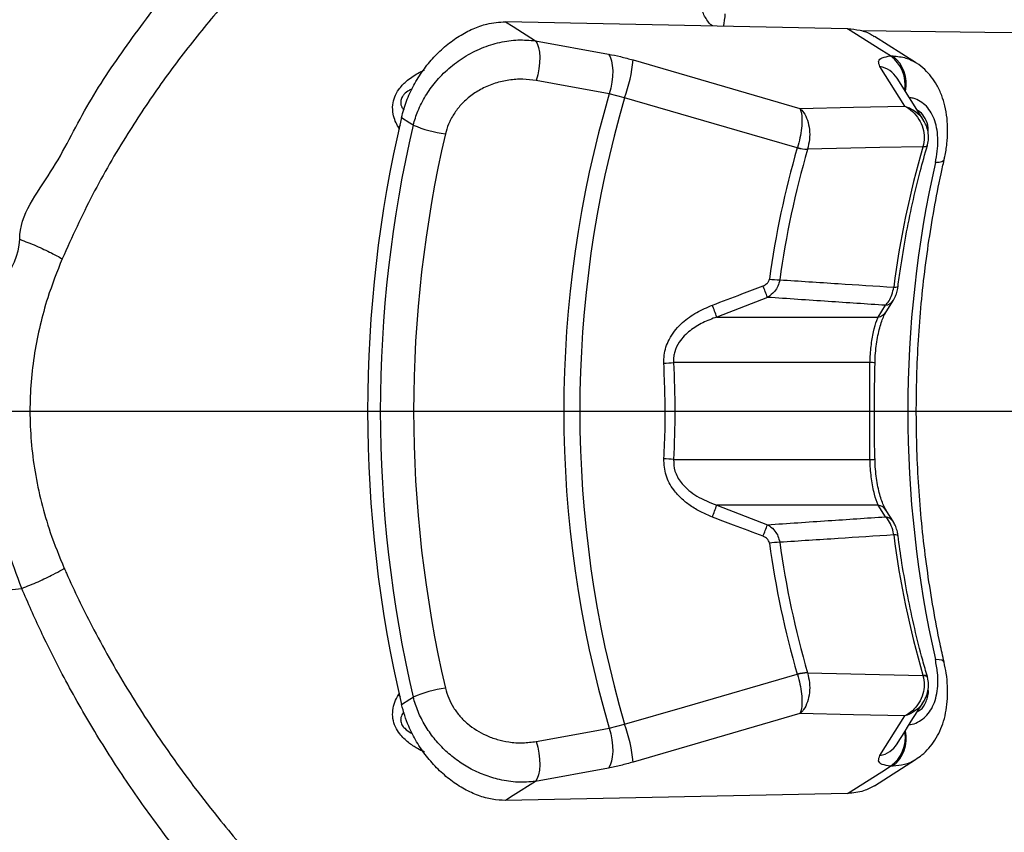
# Model space of a CAD drawing. Extents: x 0 to 16820, y 0 to 11880.
# Tile 62 of 78: x 9242 to 9430, y 6428 to 6582. Entities that reach past the tile are written whole.
import ezdxf

# ---------------------------------------------------------------- set-up
doc = ezdxf.new("R2010")
doc.units = 0
doc.header["$LTSCALE"] = 20
doc.layers.get('0').update_dxf_attribs({"linetype": 'CONTINUOUS'})
doc.styles.add('SLDTEXTSTYLE0', font='TXT', dxfattribs={"width": 0.605})
doc.dimstyles.new('SLDDIMSTYLE0', dxfattribs={"dimtxt": 100, "dimasz": 100, "dimexe": 0, "dimexo": 0.0625, "dimgap": 25, "dimtad": 1, "dimdec": 1, "dimrnd": 1e-09, "dimzin": 12, "dimtxsty": 'SLDTEXTSTYLE0', "dimsah": 1, "dimcen": 0, "dimazin": 3, "dimtfac": 1, "dimtofl": 0, "dimtmove": 0, "dimatfit": 3, "dimtolj": 1, "dimtzin": 12})
doc.dimstyles.new('SLDDIMSTYLE1', dxfattribs={"dimtxt": 100, "dimasz": 100, "dimexe": 0, "dimexo": 0.0625, "dimgap": 25, "dimtad": 1, "dimdec": 4, "dimlfac": 20, "dimzin": 12, "dimtxsty": 'SLDTEXTSTYLE0', "dimsah": 1, "dimcen": 0.09, "dimadec": 1, "dimazin": 3, "dimtfac": 1, "dimtofl": 0, "dimtmove": 0, "dimatfit": 3, "dimtolj": 1, "dimtzin": 12})

# ---------------------------------------------------------------- blocks, each defined once
blk = doc.blocks.new('_D')
at = {"color": 7, "linetype": 'CONTINUOUS'}
blk.add_line((10599.79, 8574.46), (7791.16, 6507.87), dxfattribs=at)
blk.add_solid([(10599.79, 8574.46), (10510.36, 8527.27), (10528.14, 8503.11)], dxfattribs=at)
at = {"color": 7, "linetype": 'CONTINUOUS', "insert": (8954.78, 7524), "char_height": 100, "attachment_point": 1, "rotation": 36.3456, "style": 'SLDTEXTSTYLE0'}
blk.add_mtext('R3487', dxfattribs=at)
blk = doc.blocks.new('_D_1')
at = {"color": 7, "linetype": 'CONTINUOUS'}
for q in [(9232.57, 8882.9), (7791.16, 6507.87)]:
    blk.add_line((8490.54, 7660.25), q, dxfattribs=at)
blk.add_solid([(8490.54, 7660.25), (8555.25, 7737.96), (8529.6, 7753.52)], dxfattribs=at)
at = {"color": 7, "linetype": 'CONTINUOUS', "insert": (8912.41, 8603.77), "char_height": 100, "attachment_point": 1, "rotation": 58.7465, "style": 'SLDTEXTSTYLE0'}
blk.add_mtext('R1348', dxfattribs=at)
blk = doc.blocks.new('_D_2')
at = {"color": 7, "linetype": 'CONTINUOUS'}
for p, q in [((4317.75, 7120.33), (3817.21, 7208.59)), ((7831.16, 6507.87), (11826.43, 6507.87))]:
    blk.add_line(p, q, dxfattribs=at)
blk.add_arc((7791.16, 6507.87), 4005.26, 0, 170, dxfattribs=at)
for points in [[(3846.75, 7203.38), (3880.08, 7298.85), (3850.61, 7304.42)], [(11796.43, 6507.87), (11810.18, 6608.05), (11780.18, 6607.68)]]:
    blk.add_solid(points, dxfattribs=at)
at = {"color": 7, "linetype": 'CONTINUOUS', "insert": (8009.94, 10638.69), "char_height": 100, "attachment_point": 1, "rotation": 355, "style": 'SLDTEXTSTYLE0'}
blk.add_mtext('170°', dxfattribs=at)
blk = doc.blocks.new('_D_3')
at = {"color": 7, "linetype": 'CONTINUOUS'}
for p, q in [((7831.16, 6507.87), (11819.08, 6507.87)), ((4317.75, 5895.41), (3824.45, 5808.43))]:
    blk.add_line(p, q, dxfattribs=at)
blk.add_arc((7791.16, 6507.87), 3997.91, 190, 0, dxfattribs=at)
for points in [[(11789.08, 6507.87), (11772.83, 6408.07), (11802.82, 6407.69)], [(3853.99, 5813.64), (3857.85, 5712.6), (3887.32, 5718.17)]]:
    blk.add_solid(points, dxfattribs=at)
at = {"color": 7, "linetype": 'CONTINUOUS', "insert": (7986.83, 2641.21), "char_height": 100, "attachment_point": 1, "rotation": 5, "style": 'SLDTEXTSTYLE0'}
blk.add_mtext('170°', dxfattribs=at)

msp = doc.modelspace()

# ---------------------------------------------------------------- linework, layer by layer
at = {"color": 7, "linetype": 'CONTINUOUS'}
for p, q in [((9399.7562801, 6580.6026182), (9334.7136651, 6581.9184876)), ((9412.6960908, 6574.1537234), (9404.8570071, 6579.1328422)), ((9414.1958629, 6563.1803221), (9409.182993, 6571.1598566)), ((9407.121626, 6526.7679582), (9408.4980165, 6528.9699494)), ((9407.0737039, 6526.7356097), (9407.1038638, 6526.7834126)), ((9408.518282, 6486.770008), (9407.1054135, 6488.9782185)), ((9404.8572456, 6436.6103879), (9412.6959716, 6441.5899983)), ((9399.7562801, 6435.1406566), (9334.7136651, 6433.8247872))]:
    msp.add_line(p, q, dxfattribs=at)
at = {"color": 8, "linetype": 'CONTINUOUS'}
for p, q in [((9340.3904115, 6578.3128834), (9354.2691146, 6575.7688827)), ((9358.9721595, 6574.6469966), (9390.6824266, 6565.4276705)), ((9407.9317723, 6575.4098615), (9408.3830987, 6575.4145927)), ((9410.6447374, 6565.858355), (9405.9091483, 6573.4050668)), ((9357.3469793, 6567.4525371), (9354.4169341, 6568.185339)), ((9314.5253335, 6561.4564365), (9314.3127834, 6561.8401116)), ((9390.1929532, 6557.9316712), (9390.2111922, 6557.9902625)), ((9392.1469127, 6557.6799384), (9392.1383296, 6557.6512015)), ((9414.084283, 6558.0895229), (9414.1018068, 6558.1516309)), ((9242.2798549, 6540.5537544), (9242.2805701, 6540.5536576)), ((9384.5191871, 6529.4969736), (9374.8697911, 6525.7583896)), ((9405.5723821, 6525.7583896), (9406.9769059, 6527.9810096)), ((9374.8697911, 6525.7583896), (9405.5723821, 6525.7583896)), ((9404.0124093, 6517.0981346), (9366.6543637, 6517.0981346)), ((9404.0124093, 6498.6451401), (9404.0124093, 6517.0981346)), ((9366.6543637, 6498.6451401), (9404.0124093, 6498.6451401)), ((9374.8697911, 6489.9848851), (9384.5191871, 6486.2463011)), ((9405.5723821, 6489.9848851), (9374.8697911, 6489.9848851)), ((9406.9769059, 6487.7622652), (9405.5723821, 6489.9848851)), ((9242.6746761, 6474.1247131), (9242.676345, 6474.1251229)), ((9390.1929532, 6457.8116036), (9390.2111922, 6457.7530122)), ((9392.1383296, 6458.0920732), (9392.1469127, 6458.0633363)), ((9414.1018068, 6457.5916438), (9414.084283, 6457.6537519)), ((9314.3127834, 6453.9031631), (9314.5247375, 6454.2879036)), ((9390.6824266, 6450.3156042), (9358.9721595, 6441.0962782)), ((9405.9091483, 6442.338208), (9410.6447374, 6449.8849197)), ((9354.4169341, 6447.5579357), (9357.3469793, 6448.2907376)), ((9354.2691146, 6439.9743921), (9340.3904115, 6437.4303913)), ((9408.3830987, 6440.3286821), (9407.9317723, 6440.3334132))]:
    msp.add_line(p, q, dxfattribs=at)
at = {"color": 8, "linetype": 'CONTINUOUS', "flags": 128}
for points in [[(9334.7136651, 6581.9184876), (9336.1586009, 6581.0007325), (9340.3904115, 6578.3128834)], [(9407.9317723, 6575.4098615), (9406.2630807, 6576.4698184), (9399.7562801, 6580.6026182)], [(9437.5645791, 6579.7519556), (9425.869671, 6579.895491), (9402.3886596, 6580.182696)], [(9340.3904115, 6578.3128834), (9340.7166873, 6577.7668974), (9340.9647618, 6577.0407489), (9341.1258136, 6576.1611706), (9341.1936437, 6575.1605577), (9341.1658679, 6574.075768), (9341.04344, 6572.9467517), (9340.831009, 6571.815098), (9340.5362045, 6570.7224852)], [(9354.2691146, 6575.7688827), (9354.5950328, 6575.2234182), (9354.8431073, 6574.4980595), (9355.0041591, 6573.6194647), (9355.0721084, 6572.6199544), (9355.0446902, 6571.5362749), (9354.9228584, 6570.4082719), (9354.7110234, 6569.2774339), (9354.4169341, 6568.185339)], [(9354.4169341, 6568.185339), (9343.5988103, 6570.1626672), (9340.5362045, 6570.7224852)], [(9390.1929532, 6557.9316712), (9378.7403976, 6561.2504913), (9357.3469793, 6567.4525371)], [(9390.6824266, 6565.4276705), (9400.8550321, 6565.6471423), (9410.6447374, 6565.858355)], [(9317.1169435, 6562.2733517), (9316.5167247, 6562.6541807), (9314.9116908, 6563.6724143)], [(9314.6894847, 6562.2407033), (9314.5904218, 6562.1311015), (9314.3127834, 6561.8401116)], [(9414.1018068, 6558.1516309), (9405.8911477, 6557.9752273), (9392.1469127, 6557.6799384)], [(9414.9303113, 6558.3925268), (9414.913026, 6558.3506546), (9414.8376857, 6558.2630357), (9414.7145425, 6558.1920541), (9414.5459806, 6558.1389202), (9414.3346225, 6558.104547), (9414.084283, 6558.0895229)], [(9414.1018068, 6558.1516309), (9414.3547689, 6558.1763184), (9414.5687495, 6558.2201837), (9414.7399341, 6558.2824818), (9414.8654615, 6558.3621434), (9414.9433051, 6558.4578125), (9414.9632131, 6558.5088378)], [(9418.1204711, 6555.6215814), (9418.0277263, 6555.4661697), (9417.705742, 6555.285549), (9417.174903, 6555.1691263), (9416.4555942, 6555.1213755)], [(9418.1210672, 6460.1193166), (9418.0277263, 6460.277105), (9417.705742, 6460.4577257), (9417.174903, 6460.5741485), (9416.4555942, 6460.6218992)], [(9357.3469793, 6448.2907376), (9368.7989389, 6451.6110814), (9390.1929532, 6457.8116036)], [(9392.1469127, 6458.0633363), (9400.3580486, 6457.8869252), (9414.1018068, 6457.5916438)], [(9414.084283, 6457.6537519), (9414.3346225, 6457.6387278), (9414.5459806, 6457.6043545), (9414.7145425, 6457.5512207), (9414.8376857, 6457.480239), (9414.913026, 6457.3926202), (9414.9299537, 6457.3520182)], [(9414.1018068, 6457.5916438), (9414.3547689, 6457.5669563), (9414.5687495, 6457.523091), (9414.7399341, 6457.460793), (9414.8654615, 6457.3811314), (9414.9433051, 6457.2854622), (9414.9632131, 6457.2343289)], [(9314.6894847, 6453.5025715), (9314.5904218, 6453.6121732), (9314.3127834, 6453.9031631)], [(9314.9116908, 6452.0708604), (9316.5167247, 6453.089094), (9317.1169435, 6453.469923)], [(9410.6447374, 6449.8849197), (9400.8550321, 6450.0961325), (9390.6824266, 6450.3156042)], [(9340.5362045, 6445.0207895), (9351.3543283, 6446.9981885), (9354.4169341, 6447.5579357)], [(9354.4169341, 6447.5579357), (9354.7110234, 6446.4658408), (9354.9228584, 6445.3350029), (9355.0446902, 6444.2069999), (9355.0721084, 6443.1233204), (9355.0041591, 6442.1238101), (9354.8431073, 6441.2452153), (9354.5950328, 6440.5198565), (9354.2691146, 6439.9743921)], [(9340.5362045, 6445.0207895), (9340.831009, 6443.9281768), (9341.04344, 6442.796523), (9341.1658679, 6441.6675067), (9341.1936437, 6440.5827171), (9341.1258136, 6439.5821041), (9340.9647618, 6438.7025258), (9340.7166873, 6437.9763773), (9340.3904115, 6437.4303913)], [(9399.7562801, 6435.1406566), (9406.2630807, 6439.2734564), (9407.9317723, 6440.3334132)], [(9340.3904115, 6437.4303913), (9336.1586009, 6434.7425422), (9334.7136651, 6433.8247872)]]:
    msp.add_lwpolyline(points, dxfattribs=at)
at = {"color": 7, "linetype": 'CONTINUOUS'}
for centre, radius, start, end in [((7791.1647235, 6507.8716374), 3487, 190, 170), ((9553.329905, 6507.8716374), 244.8760476, 166.826063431, 193.173936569)]:
    msp.add_arc(centre, radius, start, end, dxfattribs=at)
at = {"color": 8, "linetype": 'CONTINUOUS'}
for centre, radius, start, end in [((9365.2382237, 6583.8894137), 11.2587194, 345.213839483, 357.708261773), ((9329.7503112, 6577.4672282), 29.3576246, 340.054421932, 354.487396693), ((9403.9047889, 6569.8985583), 6.8257644, 351.493645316, 53.845253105), ((9404.1571475, 6570.1363635), 6.7615358, 347.842820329, 51.317906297), ((9404.9061845, 6568.4079007), 5.096823, 32.745946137, 78.651149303), ((9560.3123571, 6507.8716374), 214.5475886, 163.672915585, 196.327084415), ((9561.0829866, 6507.8716374), 212.2692731, 163.698880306, 196.301119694), ((9551.1964688, 6507.8716374), 240.3180616, 166.916323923, 193.083676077), ((9326.3628401, 6584.092096), 23.6969239, 247.034744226, 262.48876158), ((9550.1314356, 6507.8716374), 232.9129213, 166.915948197, 193.084051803), ((9556.900402, 6509.3995911), 173.6281552, 163.768599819, 172.194686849), ((9557.9022966, 6509.3933261), 172.645635, 163.768452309, 172.195012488), ((9392.2398296, 6565.2421542), 7.5916312, 254.358181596, 269.233933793), ((9392.4147683, 6565.5431712), 7.8677937, 253.735290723, 268.04901322), ((9581.6969438, 6509.3044714), 174.5679962, 163.771926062, 172.716046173), ((9626.4776666, 6507.8716374), 215.2714766, 167.320974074, 192.679025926), ((9386.9617108, 6548.259791), 15.4212364, 262.245220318, 269.60741465), ((9220.4835592, 6467.7817151), 175.2611205, 20.617846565, 21.384265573), ((9408.7573395, 6532.512355), 1.0971699, 258.452787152, 302.903043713), ((9406.5976523, 6530.205478), 2.2565667, 279.675430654, 326.656108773), ((9314.1596465, 6504.7901463), 64.2291903, 19.05403497, 21.207761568), ((9405.1845037, 6527.9961593), 2.2711368, 279.833521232, 326.287202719), ((9362.3712521, 6560.1222227), 43.2367575, 273.239254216, 275.685148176), ((9403.9738564, 6510.3067147), 6.7915293, 81.606262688, 89.674751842), ((9362.3712521, 6455.621052), 43.2367575, 84.314851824, 86.760745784), ((9403.9741933, 6505.4305909), 6.7855584, 270.322689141, 278.398300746), ((9314.1596465, 6510.9531284), 64.2291903, 338.792238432, 340.94596503), ((9405.1860118, 6487.7507278), 2.2673202, 32.53872297, 80.188438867), ((9406.5975239, 6485.5376229), 2.2567596, 33.251691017, 80.322099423), ((9220.4835592, 6547.9615597), 175.2611205, 338.615734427, 339.382153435), ((9408.7574659, 6483.2331532), 1.0950071, 57.024151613, 101.577083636), ((9581.6969438, 6506.4388033), 174.5679962, 187.283953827, 196.228073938), ((9386.9617108, 6467.4834837), 15.4212364, 90.39258535, 97.754779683), ((9556.900402, 6506.3436837), 173.6281552, 187.805313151, 196.231400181), ((9557.9022966, 6506.3499487), 172.645635, 187.804987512, 196.231547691), ((9392.2398296, 6450.5011206), 7.5916312, 90.766066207, 105.641818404), ((9392.4147683, 6450.2001035), 7.8677937, 91.95098678, 106.264709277), ((9326.3628401, 6431.6511788), 23.6969239, 97.51123842, 112.965255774), ((9329.7503112, 6438.2760466), 29.3576246, 5.512603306, 19.945578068), ((9404.1108039, 6445.7568787), 6.634288, 305.165662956, 9.218892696), ((9404.1604818, 6445.6045055), 6.7575739, 308.672772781, 11.956276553), ((9404.9060837, 6447.3356131), 5.0970772, 281.349433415, 327.20219683)]:
    msp.add_arc(centre, radius, start, end, dxfattribs=at)
for points, knots in [([(9242.2805701, 6540.5536576), (9242.2805701, 6540.5536986), (9242.2805607, 6545.298677), (9248.8400992, 6553.2554118), (9254.6438494, 6565.8184567), (9262.6569285, 6577.5504574), (9271.1009951, 6588.8115035), (9280.3625984, 6599.5095424), (9290.230681, 6609.636667), (9301.6592025, 6620.0725918), (9314.7855051, 6630.6140685), (9329.7105185, 6641.053192), (9345.2977996, 6650.5272379), (9361.3907435, 6659.1105954), (9372.4960065, 6664.0274691), (9378.040043, 6666.4821005)], [0, 0, 0, 0, 0.0000006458, 0.0747755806, 0.1495585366, 0.2237834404, 0.298229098, 0.3727925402, 0.4473195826, 0.5216126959, 0.6170592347, 0.7127889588, 0.8086611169, 0.9044786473, 1, 1, 1, 1]), ([(9382.6245938, 6655.6182003), (9378.1825655, 6653.7362764), (9369.2961035, 6649.9714095), (9356.3231454, 6643.5502268), (9343.5586412, 6636.5001659), (9331.0802186, 6628.7410874), (9318.9469481, 6620.2650296), (9306.808872, 6610.7220672), (9294.8296466, 6600.0026721), (9284.4386826, 6589.2624294), (9275.9270535, 6579.2267071), (9269.0517025, 6570.1490114), (9262.3583921, 6560.1172501), (9255.9375345, 6549.0778785), (9252.2279961, 6540.9300959), (9250.3677283, 6536.8441271)], [0, 0, 0, 0, 0.0790969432, 0.1582367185, 0.2373265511, 0.3183229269, 0.3993755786, 0.4803575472, 0.5720196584, 0.6636705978, 0.7262866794, 0.7889482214, 0.8515523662, 0.9255561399, 1, 1, 1, 1]), ([(9374.1460715, 6581.1207316), (9374.0644443, 6581.1654222), (9373.6636286, 6581.3848675), (9372.9004962, 6582.3077039), (9371.9133265, 6584.2197225), (9371.2407619, 6587.1474562), (9371.1577921, 6589.447685), (9371.1162482, 6590.5994347)], [0, 0, 0, 0, 0.0300940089, 0.1477712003, 0.3764051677, 0.6877592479, 1, 1, 1, 1]), ([(9317.1169435, 6562.2733517), (9317.3909858, 6563.1668644), (9317.9748643, 6565.0705945), (9319.419044, 6567.8366462), (9321.3840852, 6570.6009594), (9323.8659473, 6573.1165906), (9326.8378, 6575.3159878), (9330.1304265, 6576.9946784), (9333.5954489, 6578.0850543), (9337.0726327, 6578.5818461), (9339.2844473, 6578.4025407), (9340.3904115, 6578.3128834)], [0, 0, 0, 0, 0.0897434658, 0.1912086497, 0.2926842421, 0.4067612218, 0.520883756, 0.6416065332, 0.7623716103, 0.881179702, 1, 1, 1, 1]), ([(9354.2691146, 6575.7688827), (9355.0267123, 6575.6192602), (9356.5609081, 6575.3162627), (9358.1618002, 6574.8719196), (9358.9721595, 6574.6469966)], [0, 0, 0, 0, 0.4938077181, 1, 1, 1, 1]), ([(9405.9091483, 6573.4050668), (9405.7697144, 6573.7444065), (9405.483585, 6574.4407583), (9406.1836889, 6575.1697548), (9407.3490888, 6575.3298275), (9407.9317723, 6575.4098615)], [0, 0, 0, 0, 0.3221549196, 0.6610870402, 1, 1, 1, 1]), ([(9408.3830987, 6575.4145927), (9409.232377, 6575.3367097), (9410.7985435, 6575.1930845), (9412.0976365, 6574.4778381), (9412.6922761, 6574.1504452)], [0, 0, 0, 0, 0.5422655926, 1, 1, 1, 1]), ([(9314.3127834, 6561.8401116), (9314.1065229, 6562.2233926), (9313.6946121, 6562.9888207), (9313.263592, 6564.3930909), (9313.1461738, 6565.969645), (9313.5485222, 6567.64084), (9314.4406341, 6569.2275905), (9315.9503737, 6570.7947348), (9317.6511889, 6571.9732123), (9318.8424232, 6572.5355825), (9319.2807113, 6572.7424941)], [0, 0, 0, 0, 0.1104277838, 0.2205288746, 0.3503335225, 0.4546404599, 0.5592028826, 0.6987744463, 0.8891707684, 1, 1, 1, 1]), ([(9340.5362045, 6570.7224852), (9339.6872384, 6570.8360044), (9337.9895375, 6571.0630119), (9335.3482569, 6570.8806394), (9332.7269354, 6570.2879472), (9330.2630996, 6569.2782447), (9328.0508877, 6567.882467), (9326.2315196, 6566.2430543), (9324.818522, 6564.3928093), (9323.8117996, 6562.519608), (9323.4395684, 6561.2114407), (9323.2651626, 6560.5985096)], [0, 0, 0, 0, 0.1232798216, 0.2465260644, 0.3694298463, 0.4922305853, 0.6049555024, 0.7175672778, 0.815602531, 0.9136020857, 1, 1, 1, 1]), ([(9316.9339572, 6569.1428466), (9316.7455119, 6569.0595829), (9316.2211182, 6568.8278817), (9315.5627253, 6568.3265996), (9315.0843808, 6567.7336029), (9314.8724999, 6567.3352484), (9314.7574815, 6566.9414215), (9314.7337882, 6566.5251225), (9314.8086117, 6566.0748126), (9314.9889909, 6565.5686335), (9315.2296717, 6565.3117481), (9315.3596793, 6565.1729873)], [0, 0, 0, 0, 0.1312807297, 0.3653197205, 0.4502542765, 0.5095300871, 0.5795112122, 0.6479799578, 0.7318218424, 0.8551392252, 1, 1, 1, 1]), ([(9416.4555942, 6555.1213755), (9416.5960978, 6555.845534), (9416.8771134, 6557.2938943), (9416.975667, 6559.3896612), (9416.8178247, 6561.3461154), (9416.392634, 6563.1169323), (9415.7030399, 6564.6384798), (9414.7746364, 6565.8944611), (9413.6110798, 6566.8123847), (9412.5085394, 6567.3754251), (9411.7411396, 6567.4658573), (9411.484686, 6567.4960783)], [0, 0, 0, 0, 0.11611384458, 0.23223464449, 0.34929395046, 0.46637681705, 0.58428142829, 0.70220869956, 0.82123254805, 0.94025856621, 1, 1, 1, 1]), ([(9390.6824266, 6565.4276705), (9390.6835796, 6565.4255621), (9390.7809687, 6565.2474728), (9390.9791088, 6564.6934814), (9391.1092609, 6563.4318256), (9391.0188166, 6561.706172), (9390.7263501, 6559.8162237), (9390.3836542, 6558.6015487), (9390.2111922, 6557.9902625)], [0, 0, 0, 0, 0.0018786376, 0.1586776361, 0.3781692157, 0.5867658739, 0.792039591, 1, 1, 1, 1]), ([(9390.6824266, 6565.4276705), (9390.6854075, 6565.4252702), (9390.938055, 6565.2218317), (9391.5036157, 6564.6097951), (9392.1697767, 6563.2616348), (9392.546433, 6561.4613156), (9392.5771003, 6559.5195391), (9392.2909279, 6558.2957871), (9392.1469127, 6557.6799384)], [0, 0, 0, 0, 0.0018723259, 0.1586874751, 0.3781670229, 0.5867670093, 0.7920420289, 1, 1, 1, 1]), ([(9410.6447374, 6565.858355), (9410.6492281, 6565.8561792), (9411.1612677, 6565.608085), (9412.1827171, 6564.914173), (9413.3795603, 6563.4612698), (9414.133608, 6561.7231626), (9414.4344821, 6559.8937237), (9414.2136098, 6558.7371004), (9414.1018068, 6558.1516309)], [0, 0, 0, 0, 0.0017485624, 0.1993710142, 0.4158356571, 0.6125934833, 0.8038992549, 1, 1, 1, 1]), ([(9410.6447374, 6565.858355), (9410.649904, 6565.8567604), (9411.2407493, 6565.6743969), (9412.4019617, 6565.1104398), (9413.6180269, 6564.1337208), (9414.0379337, 6563.3522796), (9414.1490136, 6563.1455614)], [0, 0, 0, 0, 0.0035314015, 0.4038458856, 0.8422965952, 1, 1, 1, 1]), ([(9242.676345, 6474.1251229), (9241.7279663, 6476.6713512), (9240.0278538, 6481.2358514), (9238.2201645, 6488.0777215), (9236.9660247, 6494.533791), (9236.1967225, 6501.1515482), (9235.9421058, 6507.6527747), (9236.1735105, 6513.9579539), (9236.7956851, 6520.0606318), (9237.9718485, 6526.1242315), (9239.2736929, 6533.1093391), (9242.2798586, 6537.5717406), (9242.2798549, 6540.5537358), (9242.2798549, 6540.5537544)], [0, 0, 0, 0, 0.1204646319, 0.2159511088, 0.3119902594, 0.4098745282, 0.5084391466, 0.5973129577, 0.6867016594, 0.7776399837, 0.8690793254, 0.9999991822, 1, 1, 1, 1]), ([(9242.2805701, 6540.5536576), (9243.3264376, 6540.1436714), (9245.4181761, 6539.3236977), (9247.8148374, 6538.2024323), (9249.4121803, 6537.383072), (9250.0447617, 6537.0262857), (9250.3677283, 6536.8441271)], [0, 0, 0, 0, 0.3511535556, 0.7023082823, 0.8480124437, 1, 1, 1, 1]), ([(9250.3677283, 6536.8441271), (9249.3920764, 6534.3808758), (9247.7613508, 6530.2637451), (9246.1169676, 6524.228591), (9245.0467401, 6518.8994083), (9244.3865797, 6513.4295788), (9244.1569094, 6507.7999272), (9244.3952434, 6502.0712038), (9245.1225439, 6496.2568245), (9246.3472419, 6490.4632606), (9248.1433071, 6484.2913304), (9249.826355, 6480.2050459), (9250.7544433, 6477.9517336)], [0, 0, 0, 0, 0.1317767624, 0.220254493, 0.3092627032, 0.4000556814, 0.4915122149, 0.5863935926, 0.6820415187, 0.7799949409, 0.878681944, 1, 1, 1, 1]), ([(9383.679, 6531.6856152), (9383.9327746, 6531.8080137), (9384.3412995, 6532.0050501), (9384.7536719, 6532.4902598), (9384.8387279, 6532.8174729), (9384.8808681, 6532.9795873)], [0, 0, 0, 0, 0.4527823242, 0.7288865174, 1, 1, 1, 1]), ([(9386.8560468, 6532.8389167), (9386.7565476, 6532.4296603), (9386.5605812, 6531.6236193), (9385.7989217, 6530.4015272), (9384.9980989, 6529.8354824), (9384.5191871, 6529.4969736)], [0, 0, 0, 0, 0.2930915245, 0.5772512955, 1, 1, 1, 1]), ([(9386.8560468, 6532.8389167), (9390.5580273, 6532.5987579), (9397.7830859, 6532.1300463), (9405.0125076, 6531.6644335), (9408.5377132, 6531.4373917)], [0, 0, 0, 0, 0.5123806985, 1, 1, 1, 1]), ([(9374.0389024, 6528.0251114), (9375.9094397, 6528.7319195), (9379.1245727, 6529.9468013), (9382.3359677, 6531.172865), (9383.679, 6531.6856152)], [0, 0, 0, 0, 0.5817915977, 1, 1, 1, 1]), ([(9406.9769059, 6527.9810096), (9407.2061204, 6528.2431254), (9407.6779597, 6528.7826924), (9408.2396939, 6529.9875633), (9408.4373618, 6530.9491943), (9408.5377132, 6531.4373917)], [0, 0, 0, 0, 0.3174581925, 0.6534895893, 1, 1, 1, 1]), ([(9406.9769059, 6527.9810096), (9403.3416938, 6528.2253968), (9395.8532056, 6528.7288311), (9388.3698316, 6529.2360032), (9384.5191871, 6529.4969736)], [0, 0, 0, 0, 0.4854400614, 1, 1, 1, 1]), ([(9364.8143684, 6516.9545452), (9364.8134582, 6517.4745776), (9364.8107476, 6519.0233815), (9365.391008, 6520.7118107), (9366.5572696, 6522.8243333), (9368.2109894, 6524.7395891), (9370.9994562, 6526.7309299), (9373.0248019, 6527.5933123), (9374.0389024, 6528.0251114)], [0, 0, 0, 0, 0.1012315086, 0.3014960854, 0.3374150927, 0.5720375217, 0.7857170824, 1, 1, 1, 1]), ([(9374.8697911, 6525.7583896), (9373.9760057, 6525.4272745), (9372.1912641, 6524.7660924), (9369.7120383, 6523.2238567), (9367.8123311, 6521.3253959), (9366.9428409, 6519.528905), (9366.6416882, 6518.1859459), (9366.6496221, 6517.5050599), (9366.6543637, 6517.0981346)], [0, 0, 0, 0, 0.2240210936, 0.4473330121, 0.6804522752, 0.8415013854, 0.9052747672, 1, 1, 1, 1]), ([(9404.0124093, 6517.0981346), (9404.0713368, 6518.1451754), (9404.1896769, 6520.2478772), (9404.6739216, 6523.0610393), (9405.1687245, 6524.8193696), (9405.4829694, 6525.5503908), (9405.5723821, 6525.7583896)], [0, 0, 0, 0, 0.2875849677, 0.5775376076, 0.8797959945, 1, 1, 1, 1]), ([(9364.8143684, 6498.7887296), (9364.909912, 6500.7863541), (9365.199282, 6506.8364922), (9364.9687702, 6512.8958536), (9364.8143684, 6516.9545452)], [0, 0, 0, 0, 0.3301783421, 1, 1, 1, 1]), ([(9366.6543637, 6517.0981346), (9366.7825054, 6514.0315451), (9367.0395318, 6507.8805856), (9366.7830003, 6501.7295488), (9366.6543637, 6498.6451401)], [0, 0, 0, 0, 0.4985546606, 1, 1, 1, 1]), ([(9374.0389024, 6487.7181633), (9373.2998546, 6488.0228504), (9371.8223834, 6488.6319671), (9369.8295998, 6489.8325919), (9368.0748489, 6491.2384307), (9366.41313, 6493.0925686), (9364.9870543, 6495.6171509), (9364.8719536, 6497.7311089), (9364.8143684, 6498.7887296)], [0, 0, 0, 0, 0.1555978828, 0.3110642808, 0.4515550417, 0.5918260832, 0.7957891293, 1, 1, 1, 1]), ([(9366.6543637, 6498.6451401), (9366.6783066, 6497.8973608), (9366.7049279, 6497.0659318), (9367.2546145, 6495.492528), (9368.0778993, 6494.1551403), (9369.5623974, 6492.7263998), (9371.6986613, 6491.2101062), (9373.5672974, 6490.4881262), (9374.8697911, 6489.9848851)], [0, 0, 0, 0, 0.17257390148, 0.19187873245, 0.3887331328, 0.53062791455, 0.6728339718, 1, 1, 1, 1]), ([(9405.5723821, 6489.9848851), (9405.3272277, 6490.6135588), (9404.9609404, 6491.5528659), (9404.5541544, 6493.4151919), (9404.2296188, 6495.3960813), (9404.0626965, 6497.2401905), (9404.0181136, 6498.4857717), (9404.0124093, 6498.6451401)], [0, 0, 0, 0, 0.3296480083, 0.4925300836, 0.6553043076, 0.9558972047, 1, 1, 1, 1]), ([(9383.679, 6484.0576595), (9381.8104923, 6484.7706104), (9378.5988685, 6485.9960428), (9375.3835596, 6487.210339), (9374.0389024, 6487.7181633)], [0, 0, 0, 0, 0.5817953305, 1, 1, 1, 1]), ([(9384.5191871, 6486.2463011), (9388.3698316, 6486.5072716), (9395.8532056, 6487.0144437), (9403.3416938, 6487.517878), (9406.9769059, 6487.7622652)], [0, 0, 0, 0, 0.5145599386, 1, 1, 1, 1]), ([(9408.5377132, 6484.3058831), (9408.5072673, 6484.4841524), (9408.3771206, 6485.2461989), (9407.9538, 6486.4710049), (9407.3754353, 6487.3609311), (9407.0315399, 6487.7072467), (9406.9769059, 6487.7622652)], [0, 0, 0, 0, 0.1255101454, 0.5365170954, 0.9263673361, 1, 1, 1, 1]), ([(9384.5191871, 6486.2463011), (9384.6413661, 6486.1736562), (9385.1755695, 6485.8560305), (9385.9100307, 6485.1540189), (9386.5814333, 6484.0641485), (9386.7631623, 6483.2966424), (9386.8560468, 6482.9043581)], [0, 0, 0, 0, 0.1036244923, 0.4530776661, 0.7204595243, 1, 1, 1, 1]), ([(9384.8808681, 6482.7636874), (9384.8417294, 6482.9188951), (9384.7634526, 6483.2293077), (9384.4084608, 6483.6602247), (9384.0213371, 6483.9176883), (9383.7452218, 6484.0305834), (9383.679, 6484.0576595)], [0, 0, 0, 0, 0.2584168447, 0.5168292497, 0.8841192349, 1, 1, 1, 1]), ([(9408.5377132, 6484.3058831), (9405.0125076, 6484.0788413), (9397.7830859, 6483.6132284), (9390.5580273, 6483.1445168), (9386.8560468, 6482.9043581)], [0, 0, 0, 0, 0.4876193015, 1, 1, 1, 1]), ([(9242.676345, 6474.1251229), (9243.717472, 6474.5460389), (9245.7997545, 6475.3878825), (9248.4202397, 6476.6518617), (9249.9826398, 6477.495648), (9250.6047803, 6477.8632926), (9250.7544433, 6477.9517336)], [0, 0, 0, 0, 0.3496787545, 0.6993670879, 0.9276793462, 1, 1, 1, 1]), ([(9250.7544433, 6477.9517336), (9250.8941224, 6477.6368952), (9252.5287793, 6473.9523588), (9256.3067007, 6466.162648), (9262.6806896, 6454.8677415), (9270.8290278, 6442.4130245), (9279.3991866, 6431.0760991), (9287.8392844, 6421.1973971), (9295.223382, 6413.2965889), (9302.5766424, 6406.0410312), (9310.2367462, 6399.0637007), (9318.2146835, 6392.3533454), (9326.4747411, 6385.9423222), (9335.0257846, 6379.8265132), (9343.8259728, 6374.0406056), (9352.9194114, 6368.5610696), (9362.2710854, 6363.4222754), (9372.0985774, 6358.5267179), (9382.340543, 6353.9533567), (9393.224569, 6349.6517814), (9404.965939, 6345.636673), (9418.4735808, 6341.7069587), (9428.241371, 6339.6705995), (9433.5873996, 6338.5560757)], [0, 0, 0, 0, 0.0043630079, 0.05106003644, 0.10941728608, 0.16777923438, 0.23808563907, 0.28748775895, 0.33040798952, 0.37332876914, 0.41661220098, 0.45989610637, 0.50362171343, 0.54734740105, 0.59143238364, 0.63551707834, 0.68046290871, 0.72540846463, 0.77358766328, 0.82176702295, 0.87312130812, 0.93055777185, 1, 1, 1, 1]), ([(8978.4105693, 6448.4239391), (9003.0738646, 6450.81579), (9052.3901308, 6455.5984907), (9140.4336035, 6464.1489291), (9203.9037298, 6470.3417854), (9242.6746761, 6474.1247131)], [0, 0, 0, 0, 0.2802179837, 0.5603186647, 1, 1, 1, 1]), ([(9429.7955905, 6327.8674281), (9426.2454066, 6328.5830199), (9419.1450417, 6330.0142029), (9408.561044, 6332.7623257), (9398.0394279, 6335.9510239), (9387.5501763, 6339.6395409), (9377.1505236, 6343.8058995), (9366.8239995, 6348.4678057), (9356.6472033, 6353.5993749), (9345.3866595, 6359.8962702), (9333.9179708, 6367.0966497), (9322.3393388, 6375.2694559), (9312.4752455, 6382.9890145), (9303.5923941, 6390.6120167), (9295.6015596, 6398.0573847), (9287.8979978, 6405.8593207), (9279.0158579, 6415.6557244), (9270.5076032, 6426.1819971), (9262.4959512, 6437.4404491), (9256.1033439, 6447.4691648), (9250.7413489, 6456.9864659), (9246.2594325, 6465.8790187), (9243.8695865, 6471.3761674), (9242.6746761, 6474.1247131)], [0, 0, 0, 0, 0.0446998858, 0.0893997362, 0.1345839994, 0.1797683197, 0.2256770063, 0.2715860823, 0.3180067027, 0.3644275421, 0.4283285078, 0.4820944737, 0.5358601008, 0.5796158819, 0.6233710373, 0.6676135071, 0.7118557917, 0.7829021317, 0.8308953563, 0.8789231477, 0.926910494, 0.9634556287, 1, 1, 1, 1]), ([(9411.4684735, 6448.2285178), (9411.6589375, 6448.2497163), (9412.3635776, 6448.3281423), (9413.4315001, 6448.8207835), (9414.6226806, 6449.7000643), (9415.5870367, 6450.9060174), (9416.3064652, 6452.3942391), (9416.7734126, 6454.1173049), (9416.965057, 6456.042262), (9416.9124463, 6458.2178416), (9416.615348, 6459.7812391), (9416.4555942, 6460.6218992)], [0, 0, 0, 0, 0.0442221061, 0.1636040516, 0.282028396, 0.4004311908, 0.5173646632, 0.6342742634, 0.7499054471, 0.8655207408, 1, 1, 1, 1]), ([(9390.2111922, 6457.7530122), (9390.3836542, 6457.141726), (9390.7263501, 6455.9270511), (9391.0188166, 6454.0371027), (9391.1092609, 6452.3114492), (9390.9791088, 6451.0497934), (9390.7809687, 6450.4958019), (9390.6835796, 6450.3177127), (9390.6824266, 6450.3156042)], [0, 0, 0, 0, 0.207960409, 0.4132341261, 0.6218307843, 0.8413223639, 0.9981213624, 1, 1, 1, 1]), ([(9392.1469127, 6458.0633363), (9392.2909279, 6457.4474877), (9392.5771003, 6456.2237357), (9392.546433, 6454.2819592), (9392.1697767, 6452.4816399), (9391.5036157, 6451.1334796), (9390.938055, 6450.521443), (9390.6854075, 6450.3180046), (9390.6824266, 6450.3156042)], [0, 0, 0, 0, 0.2079579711, 0.4132329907, 0.6218329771, 0.8413125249, 0.9981276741, 1, 1, 1, 1]), ([(9414.1018068, 6457.5916438), (9414.2136098, 6457.0061743), (9414.4344821, 6455.849551), (9414.133608, 6454.0201122), (9413.3795603, 6452.2820049), (9412.1827171, 6450.8291017), (9411.1612677, 6450.1351898), (9410.6492281, 6449.8870956), (9410.6447374, 6449.8849197)], [0, 0, 0, 0, 0.1961007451, 0.3874065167, 0.5841643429, 0.8006289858, 0.9982514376, 1, 1, 1, 1]), ([(9323.2651626, 6455.1447651), (9323.4484342, 6454.5086454), (9323.8149788, 6453.2364014), (9324.7640511, 6451.4447491), (9325.9818099, 6449.8123839), (9327.949972, 6447.8753952), (9330.395251, 6446.3579261), (9333.100699, 6445.3650019), (9335.4443294, 6444.8590277), (9337.9613589, 6444.6777035), (9339.6778418, 6444.9064168), (9340.5362045, 6445.0207895)], [0, 0, 0, 0, 0.0897524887, 0.1795056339, 0.2697416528, 0.3600219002, 0.5453406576, 0.6480061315, 0.7507189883, 0.8753419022, 1, 1, 1, 1]), ([(9319.2794, 6442.9857901), (9318.8311101, 6443.2023956), (9317.7922046, 6443.7043759), (9316.1755589, 6444.7932375), (9314.7063316, 6446.1759853), (9313.6805599, 6447.7928559), (9313.1970321, 6449.3842741), (9313.2037629, 6451.0250868), (9313.5947965, 6452.5536468), (9314.0730112, 6453.4524913), (9314.3127834, 6453.9031631)], [0, 0, 0, 0, 0.1133800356, 0.2627566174, 0.4198964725, 0.5208399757, 0.6316873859, 0.7421037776, 0.8706933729, 1, 1, 1, 1]), ([(9340.3904115, 6437.4303913), (9339.2720731, 6437.340324), (9337.0355289, 6437.1602), (9333.7260643, 6437.644219), (9330.6352048, 6438.5803858), (9327.8778697, 6439.8601719), (9325.3369499, 6441.4889201), (9323.0585819, 6443.3977877), (9321.0435345, 6445.6012421), (9319.3427643, 6448.0469117), (9317.977741, 6450.6876045), (9317.4038815, 6452.5424656), (9317.1169435, 6453.469923)], [0, 0, 0, 0, 0.1200939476, 0.2401736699, 0.3408511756, 0.4415041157, 0.5348528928, 0.6281832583, 0.720930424, 0.813665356, 0.9068299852, 1, 1, 1, 1]), ([(9414.1409074, 6452.5839), (9414.0322522, 6452.3819619), (9413.6144471, 6451.6054621), (9412.4016675, 6450.6330362), (9411.2407497, 6450.0688775), (9410.649904, 6449.8865144), (9410.6447374, 6449.8849197)], [0, 0, 0, 0, 0.1546572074, 0.5946935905, 0.996455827, 1, 1, 1, 1]), ([(9315.3605138, 6450.6713881), (9315.1843685, 6450.4215516), (9314.9008987, 6450.019491), (9314.747934, 6449.40318), (9314.7437495, 6448.9658031), (9314.7954322, 6448.6208751), (9314.973818, 6448.190452), (9315.2225409, 6447.8251082), (9315.7767015, 6447.2347635), (9316.3830477, 6446.7941694), (9316.8683432, 6446.6143839), (9316.9625674, 6446.5794771)], [0, 0, 0, 0, 0.2197891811, 0.35370559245, 0.38403465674, 0.4590224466, 0.5261404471, 0.59939393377, 0.66731589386, 0.93540657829, 1, 1, 1, 1]), ([(9358.9721595, 6441.0962782), (9358.181685, 6440.8766174), (9356.580881, 6440.4317785), (9355.046049, 6440.1281097), (9354.2691146, 6439.9743921)], [0, 0, 0, 0, 0.4937984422, 1, 1, 1, 1]), ([(9407.9317723, 6440.3334132), (9407.3490888, 6440.4134473), (9406.1836889, 6440.5735199), (9405.483585, 6441.3025165), (9405.7697144, 6441.9988682), (9405.9091483, 6442.338208)], [0, 0, 0, 0, 0.3389129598, 0.6778450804, 1, 1, 1, 1]), ([(9412.6845275, 6441.6142276), (9412.6244724, 6441.5653624), (9412.0158393, 6441.0701341), (9410.5870692, 6440.5646432), (9409.1177661, 6440.4073369), (9408.3830987, 6440.3286821)], [0, 0, 0, 0, 0.05189534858, 0.52593742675, 1, 1, 1, 1])]:
    msp.add_open_spline(points, degree=3, knots=knots, dxfattribs=at)
at = {"color": 7, "linetype": 'CONTINUOUS'}
for points, knots in [([(9314.8983394, 6563.6808409), (9315.1912755, 6564.7307624), (9315.7771246, 6566.8305225), (9317.188828, 6569.8619155), (9318.9546904, 6572.6918838), (9321.0410273, 6575.2503971), (9323.3792913, 6577.457469), (9325.8951398, 6579.2836623), (9328.5115746, 6580.6527026), (9331.5205751, 6581.7255922), (9333.5361299, 6581.8473524), (9334.7136651, 6581.9184876)], [0, 0, 0, 0, 0.1061155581, 0.2122227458, 0.3183546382, 0.4244873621, 0.5303968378, 0.6363073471, 0.743112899, 0.8499204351, 1, 1, 1, 1]), ([(9399.7562801, 6580.6026182), (9400.5586002, 6580.5284648), (9402.1631959, 6580.3801621), (9403.85527, 6579.806578), (9404.642073, 6579.2187929), (9404.823867, 6579.0829829)], [0, 0, 0, 0, 0.434705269, 0.8693864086, 1, 1, 1, 1]), ([(9418.0996095, 6555.6262045), (9418.1543687, 6555.8383294), (9418.4194159, 6556.8650626), (9418.6704003, 6558.7242488), (9418.8346318, 6561.1815619), (9418.7144958, 6563.5997693), (9418.3351397, 6565.8471431), (9417.6881313, 6567.9648809), (9416.8136861, 6569.82155), (9415.7176242, 6571.4733797), (9414.4188005, 6572.8625907), (9413.3977073, 6573.7551348), (9412.75492, 6574.1018339), (9412.685362, 6574.1393513)], [0, 0, 0, 0, 0.0290958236, 0.1408304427, 0.2539238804, 0.369784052, 0.4846837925, 0.5870377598, 0.6984695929, 0.7947359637, 0.8881496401, 0.987896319, 1, 1, 1, 1]), ([(9415.066806, 6560.9247594), (9415.0772558, 6561.0176181), (9415.172664, 6561.865431), (9414.7328731, 6563.1737836), (9413.9530483, 6564.4955757), (9413.2212641, 6565.0035712), (9412.9182969, 6565.2138873)], [0, 0, 0, 0, 0.043390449, 0.3961609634, 0.7500035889, 1, 1, 1, 1]), ([(9414.9586831, 6558.5141985), (9415.0430563, 6558.9181132), (9415.2144748, 6559.7387343), (9415.0996568, 6561.0081209), (9414.773887, 6562.1828053), (9414.3721741, 6562.8582452), (9414.1887103, 6563.166721)], [0, 0, 0, 0, 0.25487064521, 0.51781299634, 0.77978347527, 1, 1, 1, 1]), ([(9409.3534623, 6531.5915498), (9409.5020526, 6532.6959497), (9409.9341545, 6535.907554), (9410.8143825, 6541.1787074), (9412.067143, 6547.3638339), (9413.4370573, 6553.1103423), (9414.4650657, 6556.7467337), (9414.9305497, 6558.393298)], [0, 0, 0, 0, 0.1204451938, 0.3502556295, 0.5800625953, 0.8098516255, 1, 1, 1, 1]), ([(9418.1216632, 6460.1168169), (9417.8649561, 6461.2744214), (9417.117023, 6464.647178), (9416.0374867, 6470.3060415), (9414.9565777, 6477.1082177), (9414.0940369, 6483.9754521), (9413.4482078, 6490.8917894), (9413.0217346, 6497.8433144), (9412.8150348, 6504.8155724), (9412.8287915, 6511.794138), (9413.0627151, 6518.7645468), (9413.5165597, 6525.7123719), (9414.1894578, 6532.6230837), (9415.0786861, 6539.482874), (9416.1860184, 6546.2759162), (9417.2342928, 6551.647545), (9417.9248461, 6554.7439424), (9418.1216632, 6555.6264578)], [0, 0, 0, 0, 0.0375309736, 0.1093489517, 0.1811779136, 0.2530127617, 0.3248518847, 0.3966943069, 0.4685385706, 0.5403833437, 0.6122270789, 0.6840678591, 0.7559042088, 0.8277343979, 0.8995576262, 0.9713725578, 1, 1, 1, 1]), ([(9408.4688102, 6528.9760048), (9408.5709075, 6529.1369278), (9408.8521519, 6529.5802172), (9409.1244305, 6530.39303), (9409.2997812, 6531.1335371), (9409.3440805, 6531.539991), (9409.3498861, 6531.5932578)], [0, 0, 0, 0, 0.2127819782, 0.5861437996, 0.9457631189, 1, 1, 1, 1]), ([(9404.9777661, 6517.0251162), (9404.9841319, 6517.3555866), (9405.0019603, 6518.2811344), (9405.1369183, 6519.7859972), (9405.3678134, 6521.4685805), (9405.6815121, 6523.0210942), (9406.0547773, 6524.3955463), (9406.4650359, 6525.5395813), (9406.831809, 6526.3394971), (9407.0158429, 6526.6247495), (9407.0818101, 6526.7269986)], [0, 0, 0, 0, 0.0780365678, 0.2185568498, 0.3589953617, 0.4990732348, 0.6401747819, 0.7804215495, 0.9212917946, 1, 1, 1, 1]), ([(9404.9734746, 6498.7193023), (9404.9685282, 6498.8516727), (9404.8475888, 6502.0881364), (9404.8184571, 6508.1952684), (9404.924209, 6514.1633429), (9404.9749051, 6517.0243618)], [0, 0, 0, 0, 0.02171875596, 0.53102443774, 1, 1, 1, 1]), ([(9407.0837175, 6489.0107627), (9407.0121644, 6489.1238416), (9406.8271584, 6489.4162163), (9406.4635174, 6490.2099273), (9406.0636676, 6491.3193747), (9405.6903882, 6492.6875057), (9405.3731229, 6494.2380419), (9405.1412852, 6495.923834), (9405.0030216, 6497.4410453), (9404.9843671, 6498.3755523), (9404.9775277, 6498.7181772)], [0, 0, 0, 0, 0.0843689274, 0.2181425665, 0.3561858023, 0.4972960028, 0.6375832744, 0.7793640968, 0.9191067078, 1, 1, 1, 1]), ([(9409.3396341, 6484.1464891), (9409.3048058, 6484.4032552), (9409.2188429, 6485.0370035), (9408.9547003, 6485.9255991), (9408.6302695, 6486.4950144), (9408.4756051, 6486.766469)], [0, 0, 0, 0, 0.26275844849, 0.64853846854, 1, 1, 1, 1]), ([(9414.9305497, 6457.3499768), (9414.6328326, 6458.3906862), (9413.7668858, 6461.4177173), (9412.4884774, 6466.5194979), (9411.1727572, 6472.6782862), (9410.1223652, 6478.5609745), (9409.5930996, 6482.4093044), (9409.3534623, 6484.151725)], [0, 0, 0, 0, 0.1203950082, 0.3501836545, 0.580002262, 0.809836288, 1, 1, 1, 1]), ([(9412.6847659, 6441.6138178), (9413.0961043, 6441.8842961), (9414.0296947, 6442.4981846), (9415.2685006, 6443.7443406), (9416.4236658, 6445.2690017), (9417.3546805, 6447.0003778), (9418.0643962, 6448.9005835), (9418.5500294, 6450.973375), (9418.7961453, 6453.2100556), (9418.7954331, 6455.5571008), (9418.5816295, 6457.8797118), (9418.2594333, 6459.4059654), (9418.1096231, 6460.1156211)], [0, 0, 0, 0, 0.07505167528, 0.1703403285, 0.26770303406, 0.36648144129, 0.46686792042, 0.57260915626, 0.68035008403, 0.79124687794, 0.90293693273, 1, 1, 1, 1]), ([(9414.1726171, 6452.5658696), (9414.3412767, 6452.8367926), (9414.7395019, 6453.4764739), (9415.0748095, 6454.6118487), (9415.2216634, 6455.9232008), (9415.0508434, 6456.7831298), (9414.9622594, 6457.2290725)], [0, 0, 0, 0, 0.1951813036, 0.4608461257, 0.7204051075, 1, 1, 1, 1]), ([(9413.0364333, 6450.7267161), (9413.2251625, 6450.8140816), (9413.9632653, 6451.1557603), (9414.7360444, 6452.5499478), (9415.2132755, 6454.0647621), (9415.089731, 6455.0190181), (9415.0814687, 6455.0828359)], [0, 0, 0, 0, 0.1418163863, 0.5546311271, 0.9702150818, 1, 1, 1, 1]), ([(9409.1804897, 6444.5830083), (9410.5138237, 6446.7092012), (9412.1813534, 6449.3683172), (9413.8547661, 6452.0285657), (9414.1901408, 6452.5617159)], [0, 0, 0, 0, 0.79958633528, 1, 1, 1, 1]), ([(9334.7136651, 6433.8247872), (9333.8742902, 6433.8589531), (9332.1955668, 6433.9272838), (9329.535443, 6434.6744585), (9326.870246, 6435.8905283), (9324.2694508, 6437.5738951), (9321.8267616, 6439.6880392), (9319.6170996, 6442.1569729), (9317.7338889, 6444.9291585), (9316.0118537, 6448.227442), (9315.3019679, 6450.6723196), (9314.8983394, 6452.0624338)], [0, 0, 0, 0, 0.1078717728, 0.2157401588, 0.3236234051, 0.4315076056, 0.5390433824, 0.6465764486, 0.7530958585, 0.8596146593, 1, 1, 1, 1]), ([(9404.8559343, 6436.6127572), (9404.1951069, 6436.2482595), (9402.6685885, 6435.4062658), (9400.8101842, 6435.236775), (9399.7562801, 6435.1406566)], [0, 0, 0, 0, 0.4328983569, 1, 1, 1, 1])]:
    msp.add_open_spline(points, degree=3, knots=knots, dxfattribs=at)

# ---------------------------------------------------------------- dimensions: what is measured, and where the dimension line sits
for base, line1, line2, picture, middle in [((8140.2463275, 10497.8926284), ((6833.3630896, 6507.8716374), (7791.1647235, 6507.8716374)), ((4357.1400888, 7113.3828329), (6463.6438724, 6741.9493809)), '_D_2', (8140.2463275, 10497.8926284)), ((8139.6056329, 2525.1738183), ((4357.1400888, 5902.3604418), (6463.6438724, 6273.7938939)), ((6833.3630896, 6507.8716374), (7791.1647235, 6507.8716374)), '_D_3', (8139.6056329, 2525.1738183))]:
    dim = msp.add_angular_dim_2l(base=base, line1=line1, line2=line2, dimstyle='SLDDIMSTYLE1', dxfattribs=at)
    dim.commit()
    dim.dimension.update_dxf_attribs({"geometry": picture, "text_midpoint": middle, "dimtype": 162})
for mpoint, picture, middle in [((8490.5424676, 7660.2495143), '_D_1', (9128.1680713, 8710.8770973)), ((10599.7943733, 8574.4554102), '_D', (9195.4797484, 7541.1637238))]:
    dim = msp.add_radius_dim(center=(7791.1647235, 6507.8716374), mpoint=mpoint, dimstyle='SLDDIMSTYLE0', dxfattribs=at)
    dim.commit()
    dim.dimension.update_dxf_attribs({"geometry": picture, "text_midpoint": middle, "dimtype": 164})

doc.saveas('drawing.dxf')
